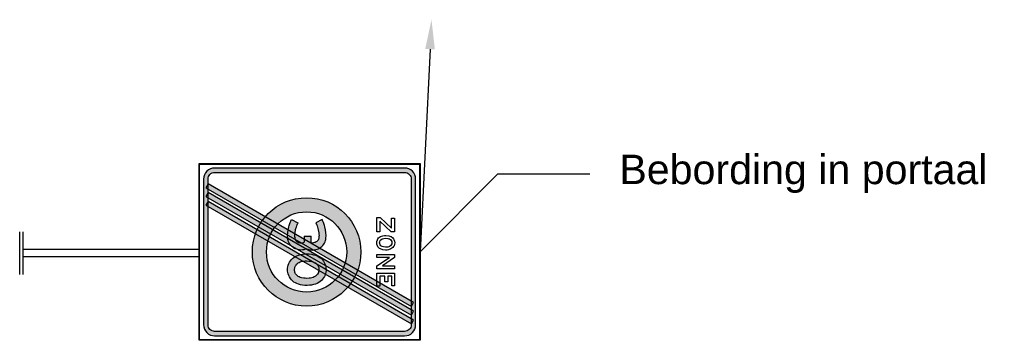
# Model space of a CAD drawing. Header units: metres. Extents: x 197741 to 197968, y 354060 to 354487.
# Tile 11 of 15: x 197947.94 to 197964.66, y 354070.1 to 354075.55. Entities that reach past the tile are written whole.
import ezdxf
from ezdxf import colors
from ezdxf.entities.mleader import LeaderData, LeaderLine
from ezdxf.math import Vec2, Vec3

# ---------------------------------------------------------------- set-up
doc = ezdxf.new("R2010")
doc.units = ezdxf.units.M
doc.layers.add('N-WE-VK-VERKEERSBORD-G', color=7, linetype='Continuous', lineweight=25)
doc.layers.add('X-XX-AL-AANKLEDING-T25', color=7, linetype='Continuous', lineweight=25)
doc.styles.add('NLCS_ISO', font='arial.ttf')

# ---------------------------------------------------------------- blocks, each defined once
blk = doc.blocks.new('A0230ze')
h = blk.add_hatch(color=252)
h.paths.add_polyline_path([(1.1034, 0.482), (1.0913, 0.4808), (1.0796, 0.4772), (1.0687, 0.4715), (1.0592, 0.4637), (1.0514, 0.4542), (1.0456, 0.4434), (1.0421, 0.4317), (1.0409, 0.4195), (1.0409, -0.4054), (1.0421, -0.4176), (1.0456, -0.4293), (1.0514, -0.4401), (1.0592, -0.4496), (1.0687, -0.4574), (1.0796, -0.4632), (1.0913, -0.4667), (1.1034, -0.4679), (2.1784, -0.4679), (2.1905, -0.4667), (2.2022, -0.4632), (2.213, -0.4574), (2.2226, -0.4496), (2.2304, -0.4401), (2.2361, -0.4293), (2.2397, -0.4176), (2.2408, -0.4054), (2.2408, 0.4195), (2.2397, 0.4317), (2.2361, 0.4434), (2.2304, 0.4542), (2.2226, 0.4637), (2.213, 0.4715), (2.2022, 0.4772), (2.1905, 0.4808), (2.1784, 0.482)])
h.paths.add_polyline_path([(2.1784, 0.457), (2.1857, 0.4563), (2.1927, 0.4541), (2.1992, 0.4507), (2.2048, 0.446), (2.2095, 0.4404), (2.213, 0.4339), (2.2152, 0.4268), (2.2159, 0.4195), (2.2159, -0.2716), (2.2292, -0.2792), (2.2166, -0.3009), (2.2159, -0.3005), (2.2159, -0.3211), (2.2292, -0.3287), (2.2166, -0.3504), (2.2159, -0.35), (2.2159, -0.3706), (2.2292, -0.3782), (2.2166, -0.3999), (2.2159, -0.3995), (2.2159, -0.4054), (2.2152, -0.4128), (2.213, -0.4198), (2.2095, -0.4263), (2.2048, -0.4319), (2.1992, -0.4366), (2.1927, -0.44), (2.1857, -0.4422), (2.1784, -0.4429), (1.1034, -0.4429), (1.0961, -0.4422), (1.0891, -0.44), (1.0826, -0.4366), (1.0769, -0.4319), (1.0722, -0.4263), (1.0688, -0.4198), (1.0666, -0.4128), (1.0659, -0.4054), (1.0659, 0.2645), (1.0534, 0.2717), (1.0659, 0.2934), (1.0659, 0.314), (1.0534, 0.3212), (1.0659, 0.3429), (1.0659, 0.3635), (1.0534, 0.3707), (1.0659, 0.3924), (1.0659, 0.4195), (1.0666, 0.4268), (1.0688, 0.4339), (1.0722, 0.4404), (1.0769, 0.446), (1.0826, 0.4507), (1.0891, 0.4541), (1.0961, 0.4563), (1.1034, 0.457)], flags=16)
h = blk.add_hatch(color=253)
h.paths.add_polyline_path([(1.0534, 0.3212), (2.2166, -0.3504), (2.2292, -0.3287), (1.0659, 0.3429)])
h.paths.add_polyline_path([(1.0534, 0.2717), (2.2166, -0.3999), (2.2292, -0.3782), (1.0659, 0.2934)])
h.paths.add_polyline_path([(1.0534, 0.3707), (2.2166, -0.3009), (2.2292, -0.2792), (1.0659, 0.3924)])
h = blk.add_hatch(color=252)
edge = h.paths.add_edge_path()
edge.add_arc((1.6237, 0.007), 0.3068, 0, 360)
edge = h.paths.add_edge_path(flags=17)
edge.add_arc((1.6237, 0.007), 0.227, 0, 360)
blk.add_hatch(color=252).paths.add_polyline_path([(1.7102, 0.0385), (1.7156, 0.0441), (1.7205, 0.0504), (1.7247, 0.0571), (1.728, 0.0642), (1.7304, 0.0711), (1.7319, 0.078), (1.733, 0.085), (1.7338, 0.0996), (1.733, 0.1155), (1.7308, 0.1321), (1.7272, 0.1485), (1.7251, 0.156), (1.723, 0.1625), (1.721, 0.1681), (1.7191, 0.173), (1.7174, 0.1772), (1.7158, 0.1807), (1.7146, 0.1835), (1.7136, 0.1856), (1.7117, 0.19), (1.6754, 0.1726), (1.6779, 0.1667), (1.6792, 0.1636), (1.681, 0.1594), (1.6832, 0.1539), (1.6857, 0.1468), (1.6901, 0.1313), (1.6929, 0.1153), (1.6937, 0.1074), (1.694, 0.1002), (1.6938, 0.0937), (1.6932, 0.0881), (1.6921, 0.0831), (1.6906, 0.0785), (1.6884, 0.0742), (1.6853, 0.0702), (1.6816, 0.0666), (1.6773, 0.0637), (1.6728, 0.0614), (1.6682, 0.0598), (1.6634, 0.0587), (1.6505, 0.0576), (1.6505, 0.097), (1.6102, 0.097), (1.6102, 0.0627), (1.607, 0.061), (1.602, 0.0594), (1.5967, 0.0585), (1.5915, 0.0583), (1.5864, 0.0587), (1.5816, 0.0598), (1.577, 0.0614), (1.5725, 0.0637), (1.5682, 0.0666), (1.5645, 0.0702), (1.5614, 0.0742), (1.5592, 0.0785), (1.5576, 0.0831), (1.5566, 0.0881), (1.556, 0.0937), (1.5558, 0.1002), (1.5561, 0.1074), (1.5569, 0.1153), (1.5597, 0.1313), (1.5641, 0.1468), (1.5666, 0.1539), (1.5688, 0.1594), (1.5706, 0.1636), (1.5719, 0.1667), (1.5744, 0.1726), (1.5381, 0.19), (1.5362, 0.1856), (1.5352, 0.1835), (1.534, 0.1807), (1.5324, 0.1772), (1.5307, 0.173), (1.5288, 0.1681), (1.5268, 0.1625), (1.5247, 0.156), (1.5226, 0.1485), (1.519, 0.1321), (1.5168, 0.1155), (1.516, 0.0996), (1.5168, 0.085), (1.5179, 0.078), (1.5194, 0.0711), (1.5218, 0.0642), (1.5251, 0.0571), (1.5293, 0.0504), (1.5342, 0.0441), (1.5396, 0.0385), (1.5455, 0.0336), (1.5519, 0.0293), (1.559, 0.0255), (1.5666, 0.0223), (1.5747, 0.02), (1.5831, 0.0186), (1.5916, 0.018), (1.6001, 0.0184), (1.6086, 0.0198), (1.6167, 0.022), (1.6245, 0.0252), (1.6249, 0.0254), (1.6253, 0.0252), (1.6331, 0.022), (1.6412, 0.0198), (1.6497, 0.0184), (1.6582, 0.018), (1.6667, 0.0186), (1.6751, 0.02), (1.6832, 0.0223), (1.6908, 0.0255), (1.6979, 0.0293), (1.7043, 0.0336)])
h = blk.add_hatch(color=252)
h.paths.add_polyline_path([(1.719, -0.0445), (1.7135, -0.0373), (1.7074, -0.031), (1.7006, -0.0254), (1.6928, -0.0204), (1.684, -0.0159), (1.6739, -0.0118), (1.6629, -0.0084), (1.6513, -0.0059), (1.6391, -0.0042), (1.6266, -0.0035), (1.6138, -0.0039), (1.6008, -0.0054), (1.5884, -0.008), (1.5774, -0.0113), (1.5678, -0.0151), (1.5596, -0.0192), (1.5524, -0.0237), (1.5454, -0.029), (1.5388, -0.0353), (1.5327, -0.0427), (1.5274, -0.0508), (1.5231, -0.0593), (1.5198, -0.068), (1.5175, -0.0765), (1.5162, -0.0849), (1.5158, -0.0931), (1.5163, -0.1012), (1.5175, -0.1092), (1.5196, -0.1174), (1.5226, -0.126), (1.5268, -0.1346), (1.532, -0.143), (1.5381, -0.1508), (1.5449, -0.1576), (1.5523, -0.1634), (1.56, -0.1683), (1.5686, -0.1724), (1.5784, -0.1759), (1.5893, -0.1787), (1.6014, -0.1808), (1.6142, -0.1821), (1.6271, -0.1824), (1.6399, -0.1818), (1.6522, -0.1803), (1.6637, -0.1779), (1.6743, -0.1748), (1.6839, -0.1708), (1.6927, -0.166), (1.7007, -0.1604), (1.708, -0.1541), (1.7144, -0.1471), (1.72, -0.1396), (1.7246, -0.1317), (1.7283, -0.1236), (1.731, -0.1153), (1.7327, -0.1069), (1.7337, -0.0986), (1.7338, -0.0906), (1.7332, -0.0829), (1.7319, -0.0755), (1.73, -0.068), (1.7273, -0.0602), (1.7237, -0.0523)])
h.paths.add_polyline_path([(1.6893, -0.0732), (1.6924, -0.0817), (1.6933, -0.0862), (1.6937, -0.0909), (1.6936, -0.0956), (1.693, -0.1004), (1.6919, -0.1053), (1.6902, -0.11), (1.6853, -0.119), (1.6821, -0.123), (1.6782, -0.1269), (1.6734, -0.1305), (1.6675, -0.1338), (1.6608, -0.1367), (1.6537, -0.1389), (1.6463, -0.1405), (1.6389, -0.1416), (1.624, -0.1424), (1.6165, -0.1422), (1.6088, -0.1414), (1.5944, -0.1387), (1.5878, -0.1367), (1.5819, -0.1343), (1.5766, -0.1315), (1.572, -0.1284), (1.5679, -0.125), (1.5646, -0.1214), (1.5618, -0.1174), (1.5595, -0.1131), (1.5578, -0.1083), (1.5566, -0.1031), (1.556, -0.0978), (1.5559, -0.0928), (1.5569, -0.0838), (1.558, -0.0797), (1.5595, -0.0755), (1.5615, -0.0712), (1.5642, -0.0669), (1.5675, -0.0627), (1.5715, -0.0589), (1.5761, -0.0555), (1.5814, -0.0523), (1.5873, -0.0497), (1.5938, -0.0476), (1.6008, -0.0459), (1.6084, -0.0447), (1.6162, -0.044), (1.624, -0.0437), (1.6391, -0.0446), (1.6464, -0.0457), (1.6536, -0.0473), (1.6606, -0.0494), (1.6672, -0.0523), (1.6732, -0.0555), (1.678, -0.059), (1.6818, -0.0625), (1.6848, -0.0659)], flags=16)
for p, q in [((1.5268, 0.1625), (1.5288, 0.1681)), ((1.5288, 0.1681), (1.5307, 0.173)), ((1.5307, 0.173), (1.5324, 0.1772)), ((1.5324, 0.1772), (1.534, 0.1807)), ((1.534, 0.1807), (1.5352, 0.1835)), ((1.5352, 0.1835), (1.5362, 0.1856)), ((1.5362, 0.1856), (1.5381, 0.19)), ((1.5381, 0.19), (1.5744, 0.1726)), ((1.5744, 0.1726), (1.5719, 0.1667)), ((1.7117, 0.19), (1.6754, 0.1726)), ((1.6754, 0.1726), (1.6779, 0.1667)), ((1.7136, 0.1856), (1.7117, 0.19)), ((1.7146, 0.1835), (1.7136, 0.1856)), ((1.7158, 0.1807), (1.7146, 0.1835)), ((1.7174, 0.1772), (1.7158, 0.1807)), ((1.7191, 0.173), (1.7174, 0.1772)), ((1.721, 0.1681), (1.7191, 0.173)), ((1.723, 0.1625), (1.721, 0.1681)), ((0, -0.12), (0, 0.12)), ((0.02, -0.12), (0.02, 0.12)), ((1.516, 0.0996), (1.5168, 0.1155)), ((1.5168, 0.1155), (1.519, 0.1321)), ((1.519, 0.1321), (1.5226, 0.1485)), ((1.5226, 0.1485), (1.5247, 0.156)), ((1.5247, 0.156), (1.5268, 0.1625)), ((1.5569, 0.1153), (1.5561, 0.1074)), ((1.5597, 0.1313), (1.5569, 0.1153)), ((1.5641, 0.1468), (1.5597, 0.1313)), ((1.5666, 0.1539), (1.5641, 0.1468)), ((1.5688, 0.1594), (1.5666, 0.1539)), ((1.5706, 0.1636), (1.5688, 0.1594)), ((1.5719, 0.1667), (1.5706, 0.1636)), ((1.6779, 0.1667), (1.6792, 0.1636)), ((1.6792, 0.1636), (1.681, 0.1594)), ((1.681, 0.1594), (1.6832, 0.1539)), ((1.6832, 0.1539), (1.6857, 0.1468)), ((1.6857, 0.1468), (1.6901, 0.1313)), ((1.6901, 0.1313), (1.6929, 0.1153)), ((1.6929, 0.1153), (1.6937, 0.1074)), ((1.7251, 0.156), (1.723, 0.1625)), ((1.7272, 0.1485), (1.7251, 0.156)), ((1.7308, 0.1321), (1.7272, 0.1485)), ((1.733, 0.1155), (1.7308, 0.1321)), ((1.7338, 0.0996), (1.733, 0.1155)), ((1.5168, 0.085), (1.516, 0.0996)), ((1.5179, 0.078), (1.5168, 0.085)), ((1.5194, 0.0711), (1.5179, 0.078)), ((1.5218, 0.0642), (1.5194, 0.0711)), ((1.5251, 0.0571), (1.5218, 0.0642)), ((1.5293, 0.0504), (1.5251, 0.0571)), ((1.5561, 0.1074), (1.5558, 0.1002)), ((1.5558, 0.1002), (1.556, 0.0937)), ((1.556, 0.0937), (1.5566, 0.0881)), ((1.5566, 0.0881), (1.5576, 0.0831)), ((1.5576, 0.0831), (1.5592, 0.0785)), ((1.5592, 0.0785), (1.5614, 0.0742)), ((1.5614, 0.0742), (1.5645, 0.0702)), ((1.5645, 0.0702), (1.5682, 0.0666)), ((1.5682, 0.0666), (1.5725, 0.0637)), ((1.5725, 0.0637), (1.577, 0.0614)), ((1.577, 0.0614), (1.5816, 0.0598)), ((1.5816, 0.0598), (1.5864, 0.0587)), ((1.5864, 0.0587), (1.5915, 0.0583)), ((1.5915, 0.0583), (1.5967, 0.0585)), ((1.5967, 0.0585), (1.602, 0.0594)), ((1.602, 0.0594), (1.607, 0.061)), ((1.607, 0.061), (1.6102, 0.0627)), ((1.6102, 0.097), (1.6505, 0.097)), ((1.6102, 0.097), (1.6102, 0.0627)), ((1.6505, 0.0576), (1.6505, 0.097)), ((1.6634, 0.0587), (1.6505, 0.0576)), ((1.6682, 0.0598), (1.6634, 0.0587)), ((1.6728, 0.0614), (1.6682, 0.0598)), ((1.6773, 0.0637), (1.6728, 0.0614)), ((1.6816, 0.0666), (1.6773, 0.0637)), ((1.6853, 0.0702), (1.6816, 0.0666)), ((1.6884, 0.0742), (1.6853, 0.0702)), ((1.6906, 0.0785), (1.6884, 0.0742)), ((1.6921, 0.0831), (1.6906, 0.0785)), ((1.6932, 0.0881), (1.6921, 0.0831)), ((1.6938, 0.0937), (1.6932, 0.0881)), ((1.6937, 0.1074), (1.694, 0.1002)), ((1.694, 0.1002), (1.6938, 0.0937)), ((1.7205, 0.0504), (1.7247, 0.0571)), ((1.7247, 0.0571), (1.728, 0.0642)), ((1.728, 0.0642), (1.7304, 0.0711)), ((1.7304, 0.0711), (1.7319, 0.078)), ((1.7319, 0.078), (1.733, 0.085)), ((1.733, 0.085), (1.7338, 0.0996)), ((1.016, 0.02), (0.02, 0.02)), ((1.5342, 0.0441), (1.5293, 0.0504)), ((1.5396, 0.0385), (1.5342, 0.0441)), ((1.5455, 0.0336), (1.5396, 0.0385)), ((1.5519, 0.0293), (1.5455, 0.0336)), ((1.559, 0.0255), (1.5519, 0.0293)), ((1.5666, 0.0223), (1.559, 0.0255)), ((1.5747, 0.02), (1.5666, 0.0223)), ((1.5831, 0.0186), (1.5747, 0.02)), ((1.5916, 0.018), (1.5831, 0.0186)), ((1.6001, 0.0184), (1.5916, 0.018)), ((1.6086, 0.0198), (1.6001, 0.0184)), ((1.6167, 0.022), (1.6086, 0.0198)), ((1.6245, 0.0252), (1.6167, 0.022)), ((1.6248, 0.0254), (1.6245, 0.0252)), ((1.6249, 0.0254), (1.6253, 0.0252)), ((1.6253, 0.0252), (1.6331, 0.022)), ((1.6331, 0.022), (1.6412, 0.0198)), ((1.6412, 0.0198), (1.6497, 0.0184)), ((1.6497, 0.0184), (1.6582, 0.018)), ((1.6582, 0.018), (1.6667, 0.0186)), ((1.6667, 0.0186), (1.6751, 0.02)), ((1.6751, 0.02), (1.6832, 0.0223)), ((1.6832, 0.0223), (1.6908, 0.0255)), ((1.6908, 0.0255), (1.6979, 0.0293)), ((1.6979, 0.0293), (1.7043, 0.0336)), ((1.7043, 0.0336), (1.7102, 0.0385)), ((1.7102, 0.0385), (1.7156, 0.0441)), ((1.7156, 0.0441), (1.7205, 0.0504)), ((1.016, -0.02), (0.02, -0.02))]:
    blk.add_line(p, q)
for points in [[(1.016, -0.493), (1.016, 0.507), (2.2658, 0.507), (2.2658, -0.493), (1.016, -0.493)], [(1.0185, -0.4904), (1.0185, 0.5045), (2.2633, 0.5045), (2.2633, -0.4904), (1.0185, -0.4904)], [(2.1784, -0.4679), (2.1905, -0.4667), (2.2022, -0.4632), (2.213, -0.4574), (2.2226, -0.4496), (2.2304, -0.4401), (2.2361, -0.4293), (2.2397, -0.4176), (2.2408, -0.4054), (2.2408, 0.4195), (2.2397, 0.4317), (2.2361, 0.4434), (2.2304, 0.4542), (2.2226, 0.4637), (2.213, 0.4715), (2.2022, 0.4772), (2.1905, 0.4808), (2.1784, 0.482), (1.1034, 0.482), (1.0913, 0.4808), (1.0796, 0.4772), (1.0687, 0.4715), (1.0592, 0.4637), (1.0514, 0.4542), (1.0456, 0.4434), (1.0421, 0.4317), (1.0409, 0.4195), (1.0409, -0.4054), (1.0421, -0.4176), (1.0456, -0.4293), (1.0514, -0.4401), (1.0592, -0.4496), (1.0687, -0.4574), (1.0796, -0.4632), (1.0913, -0.4667), (1.1034, -0.4679), (2.1784, -0.4679)], [(1.0659, 0.4195), (1.0666, 0.4268), (1.0688, 0.4339), (1.0722, 0.4404), (1.0769, 0.446), (1.0826, 0.4507), (1.0891, 0.4541), (1.0961, 0.4563), (1.1034, 0.457), (2.1784, 0.457), (2.1857, 0.4563), (2.1927, 0.4541), (2.1992, 0.4507), (2.2048, 0.446), (2.2095, 0.4404), (2.213, 0.4339), (2.2152, 0.4268), (2.2159, 0.4195), (2.2159, -0.4054), (2.2152, -0.4128), (2.213, -0.4198), (2.2095, -0.4263), (2.2048, -0.4319), (2.1992, -0.4366), (2.1927, -0.44), (2.1857, -0.4422), (2.1784, -0.4429), (1.1034, -0.4429), (1.0961, -0.4422), (1.0891, -0.44), (1.0826, -0.4366), (1.0769, -0.4319), (1.0722, -0.4263), (1.0688, -0.4198), (1.0666, -0.4128), (1.0659, -0.4054), (1.0659, 0.4195)], [(1.0534, 0.3707), (2.2166, -0.3009), (2.2292, -0.2792), (1.0659, 0.3924)], [(1.0534, 0.3212), (2.2166, -0.3504), (2.2292, -0.3287), (1.0659, 0.3429)], [(1.0534, 0.2717), (2.2166, -0.3999), (2.2292, -0.3782), (1.0659, 0.2934)], [(2.1217, 0.1213), (2.1031, 0.1213), (2.0382, 0.1808), (2.0382, 0.1213), (2.0218, 0.1213), (2.0218, 0.2013), (2.0405, 0.2013), (2.1052, 0.1417), (2.1052, 0.1985), (2.1217, 0.1985), (2.1217, 0.1213)], [(2.0206, 0.0587), (2.0214, 0.0669), (2.0245, 0.0761), (2.0272, 0.0811), (2.031, 0.086), (2.0358, 0.0904), (2.0416, 0.0941), (2.0558, 0.099), (2.0638, 0.1002), (2.0721, 0.1004), (2.0883, 0.0984), (2.0954, 0.0964), (2.1015, 0.0939), (2.1114, 0.0866), (2.1152, 0.082), (2.118, 0.0772), (2.1214, 0.068), (2.1225, 0.0594), (2.1217, 0.0512), (2.1187, 0.0422), (2.1159, 0.0372), (2.112, 0.0322), (2.1014, 0.0241), (2.0874, 0.0192), (2.0795, 0.0179), (2.0712, 0.0177), (2.0552, 0.0196), (2.0415, 0.0241), (2.036, 0.0274), (2.0312, 0.0316), (2.0274, 0.0364), (2.0246, 0.0415), (2.0215, 0.0508), (2.0206, 0.0587)], [(2.0368, 0.059), (2.0376, 0.0649), (2.04, 0.0709), (2.0444, 0.0765), (2.051, 0.0808), (2.0602, 0.0835), (2.0717, 0.0843), (2.0834, 0.0831), (2.0883, 0.082), (2.0923, 0.0806), (2.0985, 0.0767), (2.1029, 0.0713), (2.1053, 0.0655), (2.1061, 0.0596), (2.1054, 0.0535), (2.103, 0.0475), (2.099, 0.0421), (2.0927, 0.0377), (2.0884, 0.036), (2.083, 0.0346), (2.0711, 0.0338), (2.0597, 0.0352), (2.0507, 0.0376), (2.0443, 0.0415), (2.0399, 0.0471), (2.0375, 0.0532), (2.0368, 0.059)], [(1.6271, -0.1824), (1.6142, -0.1821), (1.6014, -0.1808), (1.5893, -0.1787), (1.5784, -0.1759), (1.5686, -0.1724), (1.56, -0.1683), (1.5523, -0.1634), (1.5449, -0.1576), (1.5381, -0.1508), (1.532, -0.143), (1.5268, -0.1346), (1.5226, -0.126), (1.5196, -0.1174), (1.5175, -0.1092), (1.5163, -0.1012), (1.5158, -0.0931), (1.5162, -0.0849), (1.5175, -0.0765), (1.5198, -0.068), (1.5231, -0.0593), (1.5274, -0.0508), (1.5327, -0.0427), (1.5388, -0.0353), (1.5454, -0.029), (1.5524, -0.0237), (1.5596, -0.0192), (1.5678, -0.0151), (1.5774, -0.0113), (1.5884, -0.008), (1.6008, -0.0054), (1.6138, -0.0039), (1.6266, -0.0035), (1.6391, -0.0042), (1.6513, -0.0059), (1.6629, -0.0084), (1.6739, -0.0118), (1.684, -0.0159), (1.6928, -0.0204), (1.7006, -0.0254), (1.7074, -0.031), (1.7135, -0.0373), (1.719, -0.0445), (1.7237, -0.0523), (1.7273, -0.0602), (1.73, -0.068), (1.7319, -0.0755), (1.7332, -0.0829), (1.7338, -0.0906), (1.7337, -0.0986), (1.7327, -0.1069), (1.731, -0.1153), (1.7283, -0.1236), (1.7246, -0.1317), (1.72, -0.1396), (1.7144, -0.1471), (1.708, -0.1541), (1.7007, -0.1604), (1.6927, -0.166), (1.6839, -0.1708), (1.6743, -0.1748), (1.6637, -0.1779), (1.6522, -0.1803), (1.6399, -0.1818), (1.6271, -0.1824)], [(1.624, -0.1424), (1.6165, -0.1422), (1.6088, -0.1414), (1.5944, -0.1387), (1.5878, -0.1367), (1.5819, -0.1343), (1.5766, -0.1315), (1.572, -0.1284), (1.5679, -0.125), (1.5646, -0.1214), (1.5618, -0.1174), (1.5595, -0.1131), (1.5578, -0.1083), (1.5566, -0.1031), (1.556, -0.0978), (1.5559, -0.0928), (1.5569, -0.0838), (1.558, -0.0797), (1.5595, -0.0755), (1.5615, -0.0712), (1.5642, -0.0669), (1.5675, -0.0627), (1.5715, -0.0589), (1.5761, -0.0555), (1.5814, -0.0523), (1.5873, -0.0497), (1.5938, -0.0476), (1.6008, -0.0459), (1.6084, -0.0447), (1.6162, -0.044), (1.624, -0.0437), (1.6391, -0.0446), (1.6464, -0.0457), (1.6536, -0.0473), (1.6606, -0.0494), (1.6672, -0.0523), (1.6732, -0.0555), (1.678, -0.059), (1.6818, -0.0625), (1.6848, -0.0659), (1.6893, -0.0732), (1.6924, -0.0817), (1.6933, -0.0862), (1.6937, -0.0909), (1.6936, -0.0956), (1.693, -0.1004), (1.6919, -0.1053), (1.6902, -0.11), (1.6853, -0.119), (1.6821, -0.123), (1.6782, -0.1269), (1.6734, -0.1305), (1.6675, -0.1338), (1.6608, -0.1367), (1.6537, -0.1389), (1.6463, -0.1405), (1.6389, -0.1416), (1.624, -0.1424)], [(2.1217, -0.0879), (2.0216, -0.0879), (2.0216, -0.0715), (2.0923, -0.0243), (2.0216, -0.0243), (2.0216, -0.0079), (2.1217, -0.0079), (2.1217, -0.025), (2.0527, -0.0715), (2.1217, -0.0715), (2.1217, -0.0879)], [(2.1217, -0.1857), (2.1053, -0.1857), (2.1053, -0.1298), (2.0827, -0.1298), (2.0827, -0.1617), (2.0666, -0.1617), (2.0666, -0.1298), (2.0376, -0.1298), (2.0376, -0.1872), (2.0216, -0.1872), (2.0216, -0.1135), (2.1217, -0.1135), (2.1217, -0.1857)]]:
    blk.add_lwpolyline(points, close=True)
for radius in [0.3068, 0.227]:
    blk.add_circle((1.6237, 0.007), radius)

msp = doc.modelspace()

# ---------------------------------------------------------------- block references
at = {"layer": 'N-WE-VK-VERKEERSBORD-G', "xscale": 3, "yscale": 3, "zscale": 3}
msp.add_blockref('A0230ze', (197947.938, 354071.584), dxfattribs=at)

# ---------------------------------------------------------------- leaders
at = {"layer": 'X-XX-AL-AANKLEDING-T25'}
ml = msp.add_multileader_mtext('Standard', dxfattribs=at)
ml.set_content('Bebording in portaal', color=256, style='NLCS_ISO')
ml.set_leader_properties()
ml.build(insert=Vec2(0, 0))
ml.multileader.update_dxf_attribs({"dogleg_length": 1.562, "arrow_head_size": 0.5})
ctx = ml.context
ctx.base_point, ctx.char_height, ctx.arrow_head_size, ctx.landing_gap_size, ctx.plane_origin = Vec3(197957.62, 354072.933), 0.5, 0.5, 0.5, Vec3(197905.912, 354038.104)
notes = []
notes.append((ctx, [(0, (1, 1, 0), (197956.057, 354072.933), (1, 0), 1.562, [(1, [(197954.93, 354075.548), (197954.735, 354071.605)], 0, [])])]))
ctx.mtext.insert, ctx.mtext.flow_direction = Vec3(197958.12, 354073.256), 5
for ctx, leaders in notes:
    for number, flags, end, landing, length, lines in leaders:
        leader = LeaderData()
        leader.index, (leader.has_last_leader_line, leader.has_dogleg_vector, leader.attachment_direction) = number, flags
        leader.last_leader_point, leader.dogleg_vector, leader.dogleg_length = Vec3(end), Vec3(landing), length
        for number, points, colour, breaks in lines:
            line = LeaderLine()
            line.index, line.vertices, line.color, line.breaks = number, Vec3.list(points), colors.encode_raw_color(colour), breaks
            leader.lines.append(line)
        ctx.leaders.append(leader)

doc.saveas('drawing.dxf')
